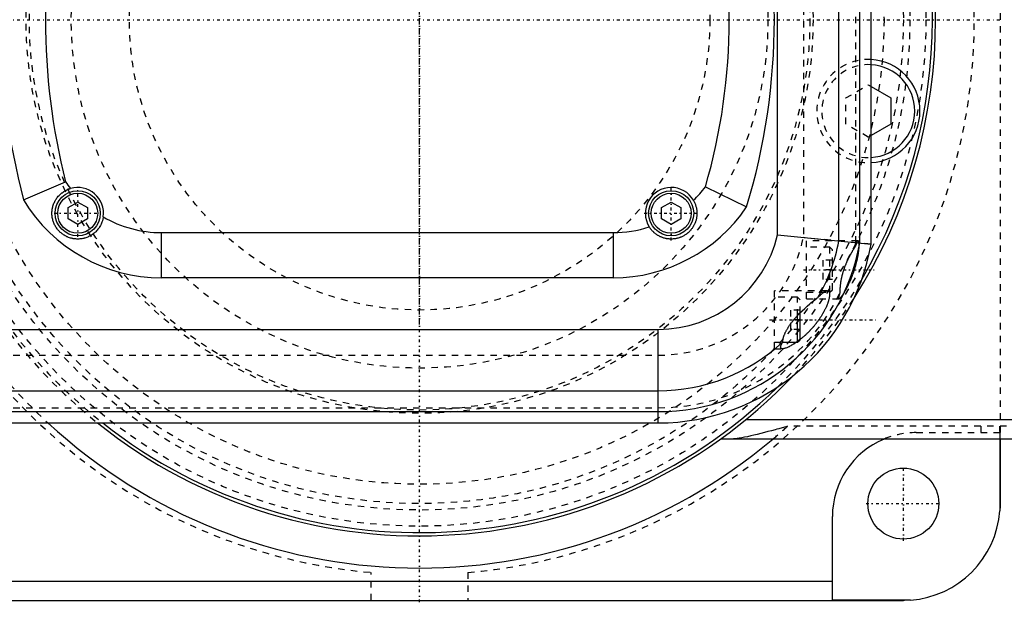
# Model space of a CAD drawing. Extents: x -602 to 168, y -90 to 90.
# Tile 8 of 10: x -62 to 91, y -90 to 0. Entities that reach past the tile are written whole.
import ezdxf

# ---------------------------------------------------------------- set-up
doc = ezdxf.new("R2010")
doc.units = 0
doc.linetypes.add('CENTER', pattern=[1.5, 0.45, -0.5, 0.05, -0.5])
doc.linetypes.add('DASHED', pattern=[2, 1, -1])
for name, color, linetype in [('AM_0', 7, 'CONTINUOUS'), ('AM_3', 7, 'DASHED'), ('AM_7', 7, 'CENTER')]:
    doc.layers.add(name, color=color, linetype=linetype)

msp = doc.modelspace()

# ---------------------------------------------------------------- linework, layer by layer
at = {"layer": 'AM_0', "color": 7, "linetype": 'CONTINUOUS'}
for p, q in [((65, -34.32), (65, 34.32)), ((68.25, -34.61), (68.25, 34.61)), ((70, -34.77), (70, 34.77)), ((55.5, -33.33), (55.5, 33.33)), ((70, -10.36), (73.07, -12.13)), ((73.07, -12.13), (73.07, -16.18)), ((73.07, -16.18), (70, -17.95)), ((-61.39, -27.93), (-54.89, -25.11)), ((44.32, -25.91), (50.69, -29.03)), ((-54.5, -29.13), (-53, -28.27)), ((-53, -28.27), (-51.5, -29.13)), ((37.5, -29.13), (39, -28.27)), ((39, -28.27), (40.5, -29.13)), ((-54.5, -30.87), (-54.5, -29.13)), ((-51.5, -29.13), (-51.5, -30.87)), ((37.5, -30.87), (37.5, -29.13)), ((40.5, -29.13), (40.5, -30.87)), ((-53, -31.73), (-54.5, -30.87)), ((-51.5, -30.87), (-53, -31.73)), ((39, -31.73), (37.5, -30.87)), ((40.5, -30.87), (39, -31.73)), ((-40, -40), (-40, -33)), ((-40, -33), (30, -33)), ((30, -33), (30, -40)), ((55.5, -33.33), (70, -34.77)), ((30, -40), (-40, -40)), ((59, -49.6), (59, -45.43)), ((58.6, -50), (58.6, -45.85)), ((-224.84, -48), (37, -48)), ((37, -62.5), (37, -48)), ((56.28, -50), (58.6, -50)), ((58.6, -50), (59, -49.6)), ((-244.7, -57.5), (37, -57.5)), ((-292.66, -60.75), (37, -60.75)), ((-327, -62.5), (37, -62.5)), ((125, -62), (50.56, -62)), ((125, -65), (46.64, -65)), ((89.96, -65), (89.96, -76.12)), ((90, -65), (90, -75)), ((64, -89.96), (64, -77)), ((-64, -87), (64, -87)), ((-75, -90), (75, -90)), ((76.12, -89.96), (64, -89.96))]:
    msp.add_line(p, q, dxfattribs=at)
for points in [[(-49.04, -30.57, 0), (-49.05, -30.66, 0), (-49.09, -30.84, 0), (-49.13, -31.02, 0), (-49.16, -31.11, 0), (-49.18, -31.2, 0), (-49.24, -31.37, 0), (-49.31, -31.54, 0), (-49.39, -31.71, 0), (-49.47, -31.88, 0), (-49.56, -32.03, 0), (-49.6, -32.11, 0), (-49.65, -32.19, 0), (-49.75, -32.33, 0), (-49.86, -32.47, 0), (-49.97, -32.61, 0), (-50.09, -32.74, 0), (-50.21, -32.87, 0), (-50.27, -32.92, 0), (-50.33, -32.98, 0), (-50.46, -33.09, 0), (-50.6, -33.2, 0), (-50.67, -33.25, 0), (-50.73, -33.3, 0), (-50.87, -33.39, 0), (-51.02, -33.47, 0), (-51.09, -33.51, 0), (-51.16, -33.55, 0), (-51.31, -33.62, 0), (-51.45, -33.69, 0), (-51.6, -33.75, 0), (-51.75, -33.8, 0), (-51.91, -33.85, 0), (-51.98, -33.87, 0), (-52.06, -33.89, 0), (-52.21, -33.92, 0), (-52.36, -33.95, 0), (-52.51, -33.97, 0), (-52.67, -33.99, 0), (-52.82, -34, 0), (-52.89, -34, 0), (-52.97, -34, 0), (-53.12, -34, 0), (-53.27, -33.99, 0), (-53.41, -33.98, 0), (-53.56, -33.96, 0), (-53.71, -33.94, 0), (-53.78, -33.92, 0), (-53.85, -33.91, 0), (-53.99, -33.88, 0), (-54.13, -33.84, 0), (-54.27, -33.79, 0), (-54.41, -33.74, 0), (-54.54, -33.69, 0), (-54.61, -33.66, 0), (-54.68, -33.63, 0), (-54.81, -33.57, 0), (-54.95, -33.49, 0), (-55.08, -33.42, 0), (-55.21, -33.34, 0), (-55.33, -33.25, 0), (-55.4, -33.2, 0), (-55.46, -33.16, 0), (-55.58, -33.06, 0), (-55.69, -32.96, 0), (-55.75, -32.91, 0), (-55.8, -32.85, 0), (-55.91, -32.74, 0), (-56.01, -32.63, 0), (-56.06, -32.57, 0), (-56.11, -32.51, 0), (-56.21, -32.39, 0), (-56.29, -32.27, 0), (-56.37, -32.15, 0), (-56.45, -32.02, 0), (-56.52, -31.9, 0), (-56.55, -31.83, 0), (-56.59, -31.77, 0), (-56.65, -31.64, 0), (-56.7, -31.51, 0), (-56.76, -31.38, 0), (-56.8, -31.24, 0), (-56.85, -31.1, 0), (-56.86, -31.03, 0), (-56.88, -30.96, 0), (-56.92, -30.82, 0), (-56.94, -30.67, 0), (-56.97, -30.53, 0), (-56.98, -30.38, 0), (-56.99, -30.23, 0), (-57, -30.16, 0), (-57, -30.08, 0), (-57, -29.93, 0), (-56.99, -29.78, 0), (-56.98, -29.63, 0), (-56.97, -29.48, 0), (-56.94, -29.33, 0), (-56.93, -29.26, 0), (-56.92, -29.18, 0), (-56.88, -29.03, 0), (-56.84, -28.89, 0), (-56.8, -28.74, 0), (-56.74, -28.59, 0), (-56.69, -28.45, 0), (-56.66, -28.38, 0), (-56.62, -28.31, 0), (-56.55, -28.17, 0), (-56.48, -28.03, 0), (-56.44, -27.96, 0), (-56.4, -27.89, 0), (-56.31, -27.76, 0), (-56.22, -27.62, 0), (-56.17, -27.56, 0), (-56.12, -27.5, 0), (-56.01, -27.37, 0), (-55.9, -27.25, 0), (-55.79, -27.13, 0), (-55.67, -27.02, 0), (-55.54, -26.91, 0), (-55.47, -26.86, 0), (-55.41, -26.81, 0), (-55.27, -26.71, 0), (-55.13, -26.61, 0), (-54.98, -26.53, 0), (-54.83, -26.45, 0), (-54.68, -26.37, 0), (-54.6, -26.34, 0), (-54.53, -26.3, 0), (-54.37, -26.24, 0), (-54.2, -26.19, 0), (-54.12, -26.16, 0)], [(42.46, -27.99, 0), (42.49, -28.04, 0), (42.54, -28.13, 0), (42.59, -28.23, 0), (42.61, -28.28, 0), (42.63, -28.33, 0), (42.68, -28.43, 0), (42.72, -28.52, 0), (42.76, -28.63, 0), (42.79, -28.73, 0), (42.82, -28.83, 0), (42.84, -28.88, 0), (42.85, -28.93, 0), (42.88, -29.04, 0), (42.91, -29.14, 0), (42.93, -29.24, 0), (42.95, -29.35, 0), (42.96, -29.46, 0), (42.97, -29.51, 0), (42.98, -29.56, 0), (42.99, -29.67, 0), (42.99, -29.78, 0), (43, -29.83, 0), (43, -29.88, 0), (43, -29.99, 0), (43, -30.1, 0), (43, -30.15, 0), (42.99, -30.2, 0), (42.99, -30.31, 0), (42.98, -30.42, 0), (42.97, -30.52, 0), (42.95, -30.63, 0), (42.93, -30.74, 0), (42.92, -30.79, 0), (42.91, -30.84, 0), (42.89, -30.95, 0), (42.86, -31.05, 0), (42.83, -31.16, 0), (42.8, -31.26, 0), (42.76, -31.37, 0), (42.74, -31.42, 0), (42.72, -31.47, 0), (42.68, -31.57, 0), (42.63, -31.67, 0), (42.59, -31.77, 0), (42.54, -31.87, 0), (42.48, -31.96, 0), (42.46, -32.01, 0), (42.43, -32.06, 0), (42.37, -32.16, 0), (42.31, -32.25, 0), (42.24, -32.34, 0), (42.18, -32.43, 0), (42.11, -32.52, 0), (42.07, -32.56, 0), (42.03, -32.61, 0), (41.96, -32.69, 0), (41.88, -32.77, 0), (41.8, -32.86, 0), (41.72, -32.93, 0), (41.63, -33.01, 0), (41.59, -33.05, 0), (41.55, -33.09, 0), (41.46, -33.16, 0), (41.36, -33.23, 0), (41.32, -33.26, 0), (41.27, -33.3, 0), (41.17, -33.36, 0), (41.07, -33.42, 0), (41.02, -33.45, 0), (40.97, -33.48, 0), (40.87, -33.54, 0), (40.76, -33.59, 0), (40.66, -33.64, 0), (40.55, -33.69, 0), (40.44, -33.73, 0), (40.39, -33.75, 0), (40.33, -33.77, 0), (40.22, -33.81, 0), (40.11, -33.84, 0), (39.99, -33.87, 0), (39.88, -33.9, 0), (39.76, -33.93, 0), (39.7, -33.94, 0), (39.65, -33.95, 0), (39.53, -33.96, 0), (39.41, -33.98, 0), (39.29, -33.99, 0), (39.18, -34, 0), (39.06, -34, 0), (39, -34, 0), (38.94, -34, 0), (38.82, -34, 0), (38.7, -33.99, 0), (38.58, -33.98, 0), (38.46, -33.96, 0), (38.35, -33.95, 0), (38.29, -33.94, 0), (38.23, -33.92, 0), (38.11, -33.9, 0), (37.99, -33.87, 0), (37.88, -33.84, 0), (37.76, -33.8, 0), (37.65, -33.77, 0), (37.59, -33.74, 0), (37.54, -33.72, 0), (37.42, -33.68, 0), (37.31, -33.63, 0), (37.26, -33.6, 0), (37.2, -33.57, 0), (37.09, -33.52, 0), (36.99, -33.46, 0), (36.93, -33.43, 0), (36.88, -33.39, 0), (36.78, -33.33, 0), (36.68, -33.26, 0), (36.58, -33.18, 0), (36.48, -33.11, 0), (36.38, -33.02, 0), (36.34, -32.98, 0), (36.29, -32.94, 0), (36.2, -32.85, 0), (36.11, -32.76, 0), (36.02, -32.67, 0), (35.94, -32.57, 0), (35.86, -32.47, 0), (35.82, -32.42, 0), (35.78, -32.37, 0), (35.71, -32.27, 0), (35.63, -32.16, 0), (35.6, -32.11, 0)], [(63.2, -42, 0), (63.22, -42, 0), (63.25, -42, 0), (63.28, -42.01, 0), (63.29, -42.01, 0), (63.3, -42.01, 0), (63.33, -42.02, 0), (63.35, -42.04, 0), (63.38, -42.05, 0), (63.4, -42.07, 0), (63.42, -42.09, 0), (63.43, -42.1, 0), (63.44, -42.11, 0), (63.46, -42.13, 0), (63.47, -42.16, 0), (63.49, -42.19, 0), (63.5, -42.22, 0), (63.52, -42.26, 0), (63.52, -42.28, 0), (63.53, -42.3, 0), (63.54, -42.34, 0), (63.55, -42.38, 0), (63.55, -42.41, 0), (63.55, -42.43, 0), (63.56, -42.48, 0), (63.56, -42.53, 0), (63.56, -42.55, 0), (63.56, -42.58, 0), (63.56, -42.64, 0), (63.56, -42.69, 0), (63.56, -42.75, 0), (63.55, -42.82, 0), (63.54, -42.88, 0), (63.54, -42.92, 0), (63.53, -42.95, 0), (63.52, -43.02, 0), (63.51, -43.09, 0), (63.5, -43.16, 0), (63.48, -43.23, 0), (63.46, -43.31, 0), (63.46, -43.35, 0), (63.45, -43.38, 0), (63.42, -43.46, 0), (63.4, -43.54, 0), (63.38, -43.62, 0), (63.35, -43.7, 0), (63.33, -43.78, 0), (63.31, -43.82, 0), (63.3, -43.87, 0), (63.27, -43.95, 0), (63.24, -44.03, 0), (63.21, -44.12, 0), (63.17, -44.21, 0), (63.13, -44.3, 0), (63.12, -44.34, 0), (63.1, -44.39, 0), (63.06, -44.48, 0), (63.02, -44.57, 0), (62.98, -44.66, 0), (62.93, -44.75, 0), (62.89, -44.85, 0), (62.86, -44.89, 0), (62.84, -44.94, 0), (62.79, -45.04, 0), (62.74, -45.13, 0), (62.72, -45.18, 0), (62.69, -45.22, 0), (62.64, -45.32, 0), (62.59, -45.42, 0), (62.56, -45.46, 0), (62.53, -45.51, 0), (62.48, -45.61, 0), (62.42, -45.7, 0), (62.36, -45.8, 0), (62.3, -45.89, 0), (62.24, -45.99, 0), (62.21, -46.03, 0), (62.18, -46.08, 0), (62.12, -46.17, 0), (62.06, -46.27, 0), (62, -46.36, 0), (61.93, -46.45, 0), (61.87, -46.54, 0), (61.84, -46.59, 0), (61.81, -46.63, 0), (61.74, -46.72, 0), (61.68, -46.81, 0), (61.61, -46.9, 0), (61.54, -46.98, 0), (61.48, -47.07, 0), (61.45, -47.11, 0), (61.41, -47.15, 0), (61.35, -47.23, 0), (61.28, -47.32, 0), (61.21, -47.4, 0), (61.15, -47.48, 0), (61.08, -47.56, 0), (61.04, -47.6, 0), (61.01, -47.64, 0), (60.94, -47.72, 0), (60.87, -47.8, 0), (60.79, -47.88, 0), (60.72, -47.96, 0), (60.65, -48.04, 0), (60.61, -48.08, 0), (60.57, -48.12, 0), (60.5, -48.2, 0), (60.42, -48.28, 0), (60.39, -48.32, 0), (60.35, -48.36, 0), (60.27, -48.43, 0), (60.2, -48.51, 0), (60.16, -48.55, 0), (60.12, -48.58, 0), (60.04, -48.66, 0), (59.97, -48.73, 0), (59.89, -48.8, 0), (59.81, -48.87, 0), (59.74, -48.95, 0), (59.7, -48.98, 0), (59.66, -49.02, 0), (59.58, -49.08, 0), (59.5, -49.15, 0), (59.42, -49.22, 0), (59.35, -49.28, 0), (59.27, -49.35, 0), (59.23, -49.38, 0), (59.19, -49.41, 0), (59.11, -49.48, 0), (59.04, -49.54, 0), (59, -49.57, 0)], [(61.81, -43.02, 0), (61.86, -42.97, 0), (61.95, -42.87, 0), (62.04, -42.78, 0), (62.09, -42.74, 0), (62.13, -42.69, 0), (62.22, -42.61, 0), (62.3, -42.53, 0), (62.39, -42.45, 0), (62.47, -42.38, 0), (62.56, -42.31, 0), (62.6, -42.28, 0), (62.64, -42.25, 0), (62.71, -42.2, 0), (62.79, -42.15, 0), (62.86, -42.11, 0), (62.93, -42.07, 0), (63, -42.04, 0), (63.03, -42.03, 0), (63.06, -42.02, 0), (63.12, -42.01, 0), (63.18, -42, 0), (63.2, -42, 0)], [(56.29, -49.98, 0), (56.29, -49.95, 0), (56.29, -49.89, 0), (56.3, -49.83, 0), (56.3, -49.8, 0), (56.3, -49.77, 0), (56.31, -49.71, 0), (56.32, -49.64, 0), (56.34, -49.58, 0), (56.35, -49.51, 0), (56.36, -49.45, 0), (56.37, -49.41, 0), (56.38, -49.38, 0), (56.4, -49.31, 0), (56.42, -49.24, 0), (56.44, -49.17, 0), (56.46, -49.09, 0), (56.49, -49.02, 0), (56.5, -48.99, 0), (56.51, -48.95, 0), (56.54, -48.88, 0), (56.57, -48.8, 0), (56.59, -48.77, 0), (56.6, -48.73, 0), (56.63, -48.65, 0), (56.67, -48.58, 0), (56.68, -48.54, 0), (56.7, -48.5, 0), (56.74, -48.43, 0), (56.77, -48.35, 0), (56.81, -48.28, 0), (56.85, -48.2, 0), (56.89, -48.12, 0), (56.92, -48.09, 0), (56.94, -48.05, 0), (56.98, -47.97, 0), (57.02, -47.89, 0), (57.07, -47.82, 0), (57.12, -47.74, 0), (57.16, -47.67, 0), (57.19, -47.63, 0), (57.21, -47.59, 0), (57.26, -47.52, 0), (57.31, -47.44, 0), (57.36, -47.37, 0), (57.42, -47.29, 0), (57.47, -47.22, 0), (57.49, -47.18, 0), (57.52, -47.14, 0), (57.58, -47.07, 0), (57.63, -47, 0), (57.69, -46.92, 0), (57.74, -46.85, 0), (57.8, -46.78, 0), (57.83, -46.74, 0), (57.85, -46.71, 0), (57.91, -46.64, 0), (57.97, -46.56, 0), (58.03, -46.49, 0), (58.09, -46.42, 0), (58.15, -46.35, 0), (58.18, -46.32, 0), (58.21, -46.28, 0), (58.27, -46.21, 0), (58.33, -46.15, 0), (58.36, -46.11, 0), (58.39, -46.08, 0), (58.45, -46.01, 0), (58.51, -45.94, 0), (58.54, -45.91, 0), (58.57, -45.87, 0), (58.64, -45.81, 0), (58.7, -45.74, 0), (58.92, -45.51, 0), (59.31, -45.13, 0), (59.7, -44.76, 0), (60.09, -44.4, 0), (60.48, -44.06, 0), (60.68, -43.9, 0), (60.87, -43.74, 0), (61.26, -43.44, 0), (61.48, -43.27, 0), (61.54, -43.22, 0), (61.6, -43.18, 0), (61.63, -43.15, 0), (61.66, -43.13, 0), (61.72, -43.08, 0), (61.78, -43.04, 0), (61.81, -43.02, 0)], [(56.28, -51, 0), (56.24, -51, 0), (56.19, -50.99, 0), (56.13, -50.98, 0), (56.11, -50.97, 0), (56.09, -50.96, 0), (56.05, -50.94, 0), (56.02, -50.91, 0), (56, -50.87, 0), (55.98, -50.83, 0), (55.97, -50.77, 0), (55.97, -50.75, 0), (55.97, -50.72, 0), (55.98, -50.65, 0), (56, -50.58, 0), (56.02, -50.5, 0), (56.05, -50.42, 0), (56.09, -50.33, 0), (56.12, -50.28, 0), (56.14, -50.24, 0), (56.2, -50.14, 0), (56.25, -50.04, 0), (56.29, -49.98, 0)], [(58.42, -50, 0), (58.35, -50.05, 0), (58.21, -50.14, 0), (58.08, -50.23, 0), (58.01, -50.27, 0), (57.94, -50.31, 0), (57.81, -50.39, 0), (57.68, -50.47, 0), (57.54, -50.54, 0), (57.41, -50.61, 0), (57.28, -50.68, 0), (57.22, -50.71, 0), (57.16, -50.74, 0), (57.03, -50.8, 0), (56.91, -50.84, 0), (56.8, -50.89, 0), (56.69, -50.92, 0), (56.59, -50.95, 0), (56.54, -50.97, 0), (56.49, -50.98, 0), (56.4, -50.99, 0), (56.31, -51, 0), (56.28, -51, 0)], [(90, -75, 0), (90, -75.18, 0), (89.99, -75.56, 0), (89.97, -75.93, 0), (89.96, -76.12, 0)], [(76.12, -89.96, 0), (75.93, -89.97, 0), (75.56, -89.99, 0), (75.18, -90, 0), (75, -90, 0)]]:
    msp.add_polyline3d(points, dxfattribs=at)
for centre, radius in [((-53, -30), 3.5), ((-53, -30), 3.1), ((39, -30), 3.5), ((39, -30), 3.1), ((75, -75), 5.5)]:
    msp.add_circle(centre, radius, dxfattribs=at)
for centre, radius, start, end in [((0, 0), 80, 327.3572, 32.6428), ((0, 0), 79.5, 329.5707, 30.4293), ((-45, 0), 100, 343.1266, 16.8734), ((45, 0), 110, 165.2886, 194.7114), ((45, 0), 103, 165.8897, 194.1103), ((-45, 0), 93, 343.8245, 16.1755), ((69.57, -14.16), 8, 273.0478, 86.9522), ((69.57, -14.16), 7.2, 273.3868, 86.6132), ((-40, -15), 18, 214.1726, 218.3189), ((30, -15), 18, 313.802, 322.6994), ((-53, -30), 4, 351.8767, 106.2945), ((39, -30), 4, 30.1449, 211.7826), ((-40, -15), 25, 211.1566, 270), ((30, -15), 25, 270, 325.8727), ((-40, -15), 18, 239.8524, 270), ((30, -15), 18, 270, 288.1255), ((37, -29), 19, 270, 346.8264), ((37, -29), 31.75, 270, 349.8183), ((37, -29), 33.5, 270, 350.0884), ((37, -29), 28.5, 330.5382, 349.2518), ((37, -29), 28.5, 270, 312.589), ((0, 0), 80, 231.3752, 316.4653), ((0, 0), 79.5, 231.8284, 314.2518), ((0, 0), 85, 227.3321, 310.1192), ((77, -77), 13, 112.6199, 180), ((75, -75), 15, 274.2866, 355.7134)]:
    msp.add_arc(centre, radius, start, end, dxfattribs=at)
at = {"layer": 'AM_3', "color": 6, "linetype": 'DASHED'}
for p, q in [((90, 65), (90, -65)), ((59.5, 33.77), (59.5, -33.77)), ((67.65, -34.56), (67.65, 34.56)), ((66.07, -12.13), (69.57, -10.11)), ((69.57, -10.11), (70, -10.36)), ((66.07, -16.18), (66.07, -12.13)), ((69.57, -18.2), (66.07, -16.18)), ((70, -17.95), (69.57, -18.2)), ((67.76, -34.57), (59.5, -33.77)), ((67.95, -34.25), (60, -34.25)), ((60, -43.25), (60, -34.25)), ((70, -34.77), (68.14, -34.6)), ((63.6, -35.25), (60, -35.25)), ((64, -35.65), (63.6, -35.25)), ((63.6, -42.25), (63.6, -35.25)), ((64, -41.85), (64, -35.65)), ((62.5, -37.25), (62.5, -40.25)), ((64, -37.25), (62.5, -37.25)), ((64, -38.75), (62.5, -38.75)), ((64, -40.25), (62.5, -40.25)), ((63.2, -42), (55, -42)), ((55, -51), (55, -42)), ((60, -42.25), (63.6, -42.25)), ((63.6, -42.25), (64, -41.85)), ((58.6, -43), (55, -43)), ((59, -43.4), (58.6, -43)), ((58.6, -45.85), (58.6, -43)), ((59, -45.43), (59, -43.4)), ((60, -43.25), (65.04, -43.25)), ((57.5, -45), (57.5, -48)), ((59, -45), (57.5, -45)), ((59, -46.5), (57.5, -46.5)), ((59, -48), (57.5, -48)), ((55, -50), (56.28, -50)), ((55, -51), (56.28, -51)), ((-327, -52), (37, -52)), ((-327, -60.15), (37, -60.15)), ((125, -63), (57.06, -63)), ((77, -64), (89.96, -64)), ((87, -63), (87, -64)), ((89.96, -64), (89.96, -65)), ((-7.5, -90), (-7.5, -85.67)), ((7.5, -85.67), (7.5, -90))]:
    msp.add_line(p, q, dxfattribs=at)
for points in [[(65.04, -43.25, 0), (65.04, -43.25, 0), (65.06, -43.25, 0), (65.08, -43.24, 0), (65.09, -43.24, 0), (65.09, -43.23, 0), (65.12, -43.22, 0), (65.14, -43.21, 0), (65.16, -43.19, 0), (65.19, -43.17, 0), (65.21, -43.14, 0), (65.22, -43.13, 0), (65.24, -43.12, 0), (65.27, -43.09, 0), (65.3, -43.05, 0), (65.33, -43.02, 0), (65.36, -42.98, 0), (65.4, -42.94, 0), (65.41, -42.92, 0), (65.43, -42.89, 0), (65.47, -42.85, 0), (65.5, -42.8, 0), (65.52, -42.77, 0), (65.54, -42.75, 0), (65.58, -42.69, 0), (65.62, -42.64, 0), (65.64, -42.61, 0), (65.66, -42.58, 0), (65.7, -42.52, 0), (65.74, -42.46, 0), (65.78, -42.39, 0), (65.82, -42.33, 0), (65.86, -42.26, 0), (65.88, -42.23, 0), (65.9, -42.19, 0), (65.94, -42.12, 0), (65.99, -42.05, 0), (66.03, -41.98, 0), (66.07, -41.9, 0), (66.11, -41.82, 0), (66.14, -41.78, 0), (66.16, -41.74, 0), (66.2, -41.66, 0), (66.25, -41.58, 0), (66.29, -41.49, 0), (66.34, -41.4, 0), (66.38, -41.31, 0), (66.41, -41.27, 0), (66.43, -41.22, 0), (66.48, -41.12, 0), (66.52, -41.03, 0), (66.57, -40.93, 0), (66.62, -40.83, 0), (66.66, -40.73, 0), (66.68, -40.68, 0), (66.71, -40.63, 0), (66.75, -40.53, 0), (66.8, -40.42, 0), (66.84, -40.32, 0), (66.89, -40.21, 0), (66.93, -40.11, 0), (66.95, -40.05, 0), (66.97, -40, 0), (67.02, -39.89, 0), (67.06, -39.78, 0), (67.08, -39.73, 0), (67.1, -39.67, 0), (67.14, -39.56, 0), (67.18, -39.45, 0), (67.2, -39.4, 0), (67.22, -39.34, 0), (67.26, -39.23, 0), (67.3, -39.12, 0), (67.34, -39.02, 0), (67.37, -38.91, 0), (67.41, -38.8, 0), (67.43, -38.74, 0), (67.44, -38.69, 0), (67.48, -38.58, 0), (67.51, -38.47, 0), (67.55, -38.35, 0), (67.58, -38.24, 0), (67.61, -38.13, 0), (67.63, -38.07, 0), (67.64, -38.01, 0), (67.67, -37.9, 0), (67.7, -37.79, 0), (67.73, -37.67, 0), (67.76, -37.56, 0), (67.79, -37.45, 0), (67.8, -37.39, 0), (67.82, -37.33, 0), (67.84, -37.22, 0), (67.87, -37.11, 0), (67.89, -37, 0), (67.91, -36.89, 0), (67.93, -36.79, 0), (67.94, -36.73, 0), (67.95, -36.68, 0), (67.97, -36.57, 0), (67.99, -36.47, 0), (68.01, -36.37, 0), (68.02, -36.27, 0), (68.04, -36.17, 0), (68.05, -36.13, 0), (68.05, -36.08, 0), (68.07, -35.99, 0), (68.08, -35.9, 0), (68.08, -35.85, 0), (68.09, -35.81, 0), (68.1, -35.72, 0), (68.11, -35.64, 0), (68.11, -35.6, 0), (68.12, -35.56, 0), (68.12, -35.48, 0), (68.13, -35.4, 0), (68.14, -35.32, 0), (68.14, -35.25, 0), (68.15, -35.17, 0), (68.15, -35.14, 0), (68.15, -35.1, 0), (68.15, -35.03, 0), (68.15, -34.97, 0), (68.15, -34.9, 0), (68.15, -34.84, 0), (68.15, -34.78, 0), (68.15, -34.76, 0), (68.15, -34.73, 0), (68.15, -34.68, 0), (68.14, -34.63, 0), (68.14, -34.6, 0)], [(67.76, -34.57, 0), (67.76, -34.58, 0), (67.75, -34.61, 0), (67.74, -34.63, 0), (67.73, -34.65, 0), (67.72, -34.66, 0), (67.71, -34.69, 0), (67.7, -34.72, 0), (67.69, -34.75, 0), (67.67, -34.78, 0), (67.66, -34.81, 0), (67.66, -34.83, 0), (67.65, -34.84, 0), (67.64, -34.88, 0), (67.62, -34.91, 0), (67.61, -34.95, 0), (67.6, -34.98, 0), (67.58, -35.02, 0), (67.58, -35.04, 0), (67.57, -35.05, 0), (67.56, -35.09, 0), (67.54, -35.13, 0), (67.54, -35.15, 0)], [(67.95, -34.25, 0), (67.94, -34.25, 0), (67.93, -34.25, 0), (67.92, -34.26, 0), (67.92, -34.26, 0), (67.91, -34.26, 0), (67.9, -34.27, 0), (67.89, -34.28, 0), (67.88, -34.29, 0), (67.87, -34.31, 0), (67.86, -34.32, 0), (67.86, -34.33, 0), (67.85, -34.34, 0), (67.84, -34.36, 0), (67.83, -34.38, 0), (67.82, -34.4, 0), (67.81, -34.43, 0), (67.8, -34.46, 0), (67.79, -34.47, 0), (67.79, -34.49, 0), (67.78, -34.52, 0), (67.77, -34.55, 0), (67.76, -34.57, 0)], [(68.14, -34.6, 0), (68.14, -34.58, 0), (68.13, -34.55, 0), (68.12, -34.51, 0), (68.11, -34.5, 0), (68.11, -34.48, 0), (68.1, -34.45, 0), (68.09, -34.42, 0), (68.07, -34.4, 0), (68.06, -34.37, 0), (68.05, -34.35, 0), (68.05, -34.34, 0), (68.04, -34.33, 0), (68.03, -34.31, 0), (68.02, -34.3, 0), (68.01, -34.28, 0), (68, -34.27, 0), (67.99, -34.26, 0), (67.98, -34.26, 0), (67.98, -34.26, 0), (67.97, -34.25, 0), (67.95, -34.25, 0), (67.95, -34.25, 0)], [(67.54, -35.15, 0), (67.52, -35.17, 0), (67.49, -35.22, 0), (67.46, -35.27, 0), (67.45, -35.29, 0), (67.43, -35.31, 0), (67.4, -35.36, 0), (67.37, -35.41, 0), (67.34, -35.46, 0), (67.31, -35.52, 0), (67.27, -35.57, 0), (67.26, -35.6, 0), (67.24, -35.62, 0), (67.21, -35.68, 0), (67.18, -35.73, 0), (67.14, -35.79, 0), (67.11, -35.84, 0), (67.08, -35.9, 0), (67.06, -35.93, 0), (67.04, -35.96, 0), (67.01, -36.02, 0), (66.97, -36.08, 0), (66.96, -36.11, 0), (66.94, -36.14, 0), (66.91, -36.2, 0), (66.87, -36.26, 0), (66.86, -36.29, 0), (66.84, -36.32, 0), (66.8, -36.38, 0), (66.77, -36.45, 0), (66.74, -36.51, 0), (66.7, -36.57, 0), (66.67, -36.64, 0), (66.65, -36.67, 0), (66.63, -36.7, 0), (66.6, -36.77, 0), (66.56, -36.84, 0), (66.53, -36.9, 0), (66.5, -36.97, 0), (66.46, -37.04, 0), (66.45, -37.07, 0), (66.43, -37.11, 0), (66.4, -37.18, 0), (66.36, -37.25, 0), (66.33, -37.32, 0), (66.3, -37.39, 0), (66.26, -37.46, 0), (66.25, -37.5, 0), (66.23, -37.53, 0), (66.2, -37.6, 0), (66.17, -37.68, 0), (66.13, -37.75, 0), (66.1, -37.82, 0), (66.07, -37.9, 0), (66.06, -37.93, 0), (66.04, -37.97, 0), (66.01, -38.05, 0), (65.98, -38.12, 0), (65.95, -38.2, 0), (65.92, -38.27, 0), (65.89, -38.35, 0), (65.88, -38.39, 0), (65.87, -38.42, 0), (65.84, -38.5, 0), (65.81, -38.58, 0), (65.8, -38.61, 0), (65.78, -38.65, 0), (65.76, -38.73, 0), (65.73, -38.81, 0), (65.72, -38.85, 0), (65.7, -38.88, 0), (65.68, -38.96, 0), (65.66, -39.04, 0), (65.63, -39.12, 0), (65.61, -39.19, 0), (65.59, -39.27, 0), (65.57, -39.31, 0), (65.56, -39.35, 0), (65.54, -39.43, 0), (65.52, -39.51, 0), (65.5, -39.58, 0), (65.48, -39.66, 0), (65.46, -39.74, 0), (65.45, -39.78, 0), (65.44, -39.81, 0), (65.42, -39.89, 0), (65.41, -39.97, 0), (65.39, -40.04, 0), (65.37, -40.12, 0), (65.36, -40.2, 0), (65.35, -40.23, 0), (65.34, -40.27, 0), (65.33, -40.35, 0), (65.32, -40.42, 0), (65.3, -40.49, 0), (65.29, -40.57, 0), (65.28, -40.64, 0), (65.27, -40.68, 0), (65.27, -40.71, 0), (65.26, -40.78, 0), (65.25, -40.86, 0), (65.24, -40.93, 0), (65.23, -41, 0), (65.22, -41.07, 0), (65.21, -41.1, 0), (65.21, -41.13, 0), (65.2, -41.2, 0), (65.2, -41.27, 0), (65.19, -41.3, 0), (65.19, -41.34, 0), (65.18, -41.4, 0), (65.18, -41.47, 0), (65.18, -41.5, 0), (65.17, -41.53, 0), (65.17, -41.59, 0), (65.16, -41.66, 0), (65.16, -41.72, 0), (65.16, -41.78, 0), (65.15, -41.84, 0), (65.15, -41.87, 0), (65.15, -41.9, 0), (65.15, -41.95, 0), (65.15, -42.01, 0), (65.15, -42.06, 0), (65.15, -42.12, 0), (65.14, -42.17, 0), (65.14, -42.2, 0), (65.14, -42.22, 0), (65.14, -42.28, 0), (65.14, -42.33, 0), (65.14, -42.35, 0)], [(65.14, -42.35, 0), (65.13, -42.4, 0), (65.1, -42.49, 0), (65.08, -42.58, 0), (65.06, -42.62, 0), (65.05, -42.66, 0), (65.03, -42.74, 0), (65.02, -42.81, 0), (65, -42.88, 0), (64.99, -42.94, 0), (64.98, -43, 0), (64.97, -43.02, 0), (64.97, -43.05, 0), (64.97, -43.09, 0), (64.97, -43.13, 0), (64.97, -43.17, 0), (64.98, -43.19, 0), (64.98, -43.22, 0), (64.99, -43.23, 0), (65, -43.23, 0), (65.01, -43.24, 0), (65.03, -43.25, 0), (65.04, -43.25, 0)], [(59, -49.57, 0), (58.9, -49.64, 0), (58.7, -49.79, 0), (58.51, -49.93, 0), (58.42, -50, 0)], [(57.06, -63, 0), (56.79, -63.08, 0), (56.23, -63.24, 0), (55.68, -63.39, 0), (55.4, -63.47, 0), (55.12, -63.55, 0), (54.56, -63.7, 0), (54, -63.85, 0), (53.45, -64, 0), (52.9, -64.14, 0), (52.36, -64.28, 0), (52.09, -64.34, 0), (51.83, -64.4, 0), (51.33, -64.52, 0), (50.85, -64.63, 0), (50.39, -64.72, 0), (49.97, -64.8, 0), (49.57, -64.87, 0), (49.39, -64.9, 0), (49.21, -64.93, 0), (48.99, -64.95, 0), (48.93, -64.96, 0), (48.87, -64.97, 0), (48.84, -64.97, 0), (48.81, -64.97, 0), (48.75, -64.98, 0), (48.69, -64.98, 0), (48.64, -64.99, 0), (48.58, -64.99, 0), (48.52, -65, 0), (48.49, -65, 0), (48.47, -65, 0), (48.41, -65, 0), (48.36, -65, 0), (48.33, -65, 0)], [(90, -64.32, 0), (90, -64.29, 0), (90, -64.23, 0), (90, -64.17, 0), (90, -64.14, 0), (90, -64.11, 0), (89.99, -64.04, 0), (89.99, -63.97, 0), (89.99, -63.9, 0), (89.98, -63.83, 0), (89.98, -63.75, 0), (89.98, -63.71, 0), (89.98, -63.67, 0), (89.97, -63.6, 0), (89.97, -63.52, 0), (89.97, -63.44, 0), (89.96, -63.36, 0), (89.96, -63.28, 0), (89.96, -63.24, 0), (89.96, -63.2, 0), (89.96, -63.12, 0), (89.96, -63.04, 0), (89.96, -63, 0)]]:
    msp.add_polyline3d(points, dxfattribs=at)
for radius in [78.5, 76, 75, 72, 61, 60.5, 54, 45, 45]:
    msp.add_circle((0, 0), radius, dxfattribs=at)
for centre, radius, start, end in [((0, 0), 86, 95.0031, 264.9969), ((0, 0), 86, 275.0031, 84.9969), ((0, 0), 85, 132.6679, 227.3321), ((0, 0), 80, 128.6248, 231.3752), ((0, 0), 79.5, 128.1716, 231.8284), ((69.57, -14.16), 8, 86.9522, 273.0478), ((69.57, -14.16), 7.2, 86.6132, 273.3868), ((37, -29), 23, 270, 348.0313), ((37, -29), 31.15, 348.6132, 349.7204), ((0, 0), 79.5, 314.2518, 329.5707), ((37, -29), 31.15, 270, 334.6231), ((0, 0), 80, 316.4653, 327.3572), ((0, 0), 85, 310.1192, 312.1683), ((77, -77), 13, 90, 112.6199)]:
    msp.add_arc(centre, radius, start, end, dxfattribs=at)
at = {"layer": 'AM_7', "color": 4, "linetype": 'CENTER'}
for p, q in [((0, -90.3), (0, 90.3)), ((0, -47.25), (0, 47.25)), ((-90.3, 0), (90.3, 0)), ((39, -34.2), (39, -25.8)), ((-53, -33.67), (-53, -26.32)), ((-56.67, -30), (-49.33, -30)), ((34.8, -30), (43.2, -30)), ((59.5, -38.75), (70.5, -38.75)), ((54.25, -46.5), (70.75, -46.5)), ((75, -80.78), (75, -69.22)), ((69.22, -75), (80.78, -75))]:
    msp.add_line(p, q, dxfattribs=at)

doc.saveas('drawing.dxf')
